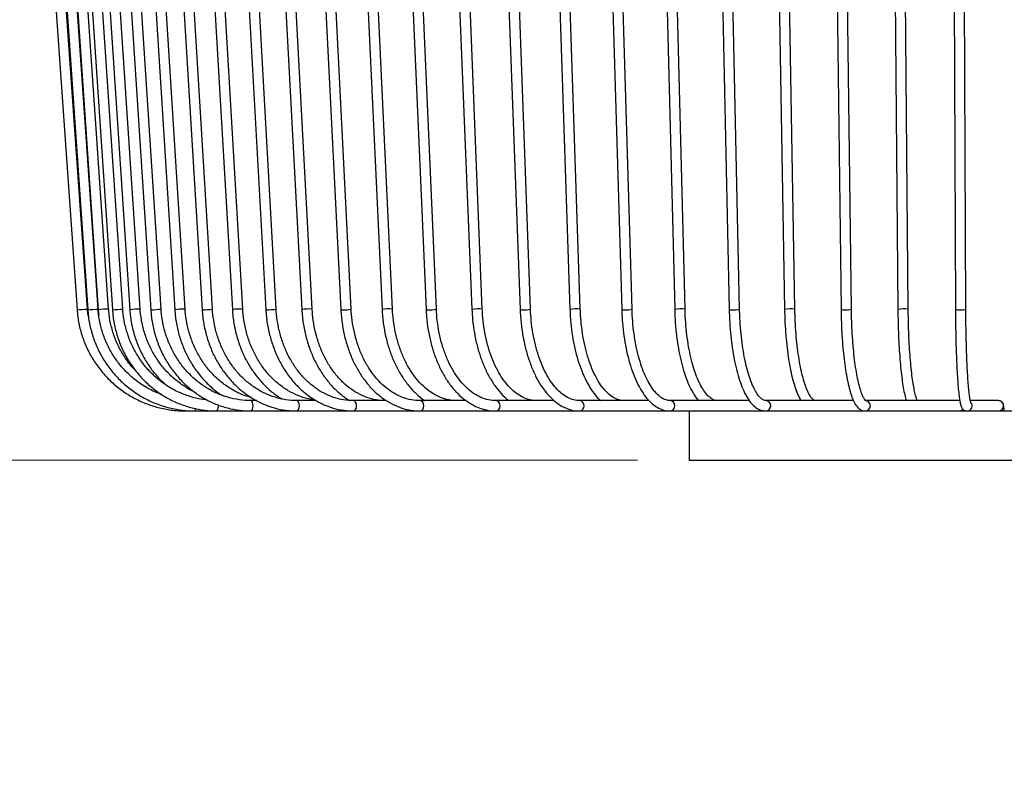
# Model space of a CAD drawing. Header units: millimetres. Extents: x 70.7 to 124.4, y 161.4 to 240.5.
# Tile 2 of 6: x 86.1 to 105.2, y 161.4 to 176.2. Entities that reach past the tile are written whole.
import ezdxf

# ---------------------------------------------------------------- set-up
doc = ezdxf.new("R2010")
doc.units = ezdxf.units.MM
doc.styles.add('SLDTEXTSTYLE0', font='TXT', dxfattribs={"width": 0.75})
doc.dimstyles.new('SLDDIMSTYLE0', dxfattribs={"dimtxt": 3.5, "dimasz": 3.302, "dimexe": 0, "dimexo": 0.0625, "dimgap": 0.875, "dimtad": 1, "dimlfac": 10, "dimrnd": 1e-09, "dimzin": 12, "dimdsep": 46, "dimtxsty": 'SLDTEXTSTYLE0', "dimsah": 1, "dimcen": 0.09, "dimadec": 0, "dimazin": 3, "dimtfac": 1, "dimtmove": 0, "dimatfit": 0, "dimfxl": 0, "dimfrac": 2, "dimtolj": 1, "dimtzin": 12, "dimarcsym": 0})

# ---------------------------------------------------------------- blocks, each defined once
blk = doc.blocks.new('_D')
at = {"color": 7, "linetype": 'Continuous', "lineweight": 0}
for p, q in [((76.478, 184.718), (76.478, 191.068)), ((99.97, 184.718), (75.478, 184.718)), ((76.478, 184.718), (76.478, 167.718)), ((98.07, 167.718), (75.478, 167.718)), ((76.478, 167.718), (76.478, 161.368))]:
    blk.add_line(p, q, dxfattribs=at)
at = {"color": 7, "linetype": 'Continuous', "lineweight": 18}
for points in [[(76.478, 184.718), (76.986, 188.02), (75.97, 188.02)], [(76.478, 167.718), (75.97, 164.416), (76.986, 164.416)]]:
    blk.add_solid(points, dxfattribs=at)
at = {"color": 7, "linetype": 'Continuous', "lineweight": 18, "insert": (71.966, 170.485), "char_height": 3.5, "attachment_point": 1, "rotation": 90, "style": 'SLDTEXTSTYLE0'}
blk.add_mtext('170,00', dxfattribs=at)

msp = doc.modelspace()

# ---------------------------------------------------------------- linework, layer by layer
at = {"color": 7, "linetype": 'Continuous', "lineweight": 25}
for p, q in [((86.4858, 181.6217), (87.2546, 170.6217)), ((87.4541, 170.6356), (86.6853, 181.6356)), ((86.7, 181.6218), (87.4601, 170.6218)), ((87.6596, 170.6356), (86.8996, 181.6356)), ((86.9127, 181.6218), (87.6641, 170.6218)), ((87.8636, 170.6355), (87.1122, 181.6355)), ((87.1965, 181.6219), (87.9364, 170.6219)), ((88.1359, 170.6354), (87.3961, 181.6354)), ((87.5474, 181.6221), (88.2729, 170.6221)), ((88.4725, 170.6352), (87.747, 181.6352)), ((87.9678, 181.6222), (88.6761, 170.6222)), ((88.8757, 170.6351), (88.1674, 181.6351)), ((88.4515, 181.6224), (89.1401, 170.6224)), ((89.3397, 170.6349), (88.6511, 181.6349)), ((89.002, 181.6226), (89.6682, 170.6226)), ((89.8678, 170.6347), (89.2017, 181.6347)), ((89.6114, 181.6228), (90.2526, 170.6228)), ((90.4522, 170.6345), (89.811, 181.6345)), ((90.2837, 181.6231), (90.8975, 170.6231)), ((91.0972, 170.6342), (90.4834, 181.6342)), ((91.0093, 181.6234), (91.5934, 170.6234)), ((91.7932, 170.634), (91.209, 181.634)), ((91.7932, 181.6236), (92.3455, 170.6236)), ((92.5452, 170.6337), (91.993, 181.6337)), ((92.6242, 181.624), (93.1424, 170.624)), ((93.3422, 170.6334), (92.824, 181.6334)), ((93.5079, 181.6243), (93.9901, 170.6243)), ((94.1899, 170.633), (93.7077, 181.633)), ((94.4315, 181.6246), (94.876, 170.6246)), ((95.0758, 170.6327), (94.6314, 181.6327)), ((95.4015, 181.625), (95.8065, 170.625)), ((96.0063, 170.6323), (95.6014, 181.6323)), ((96.4039, 181.6254), (96.7678, 170.6254)), ((96.9677, 170.632), (96.6038, 181.632)), ((97.4456, 181.6257), (97.7671, 170.6257)), ((97.967, 170.6316), (97.6455, 181.6316)), ((98.5115, 181.6261), (98.7894, 170.6261)), ((98.9893, 170.6312), (98.7114, 181.6312)), ((99.609, 181.6265), (99.8422, 170.6265)), ((100.0421, 170.6308), (99.809, 181.6308)), ((100.7223, 181.627), (100.9099, 170.627)), ((101.1099, 170.6304), (100.9223, 181.6304)), ((101.859, 181.6274), (102.0003, 170.6274)), ((102.2003, 170.6299), (102.059, 181.6299)), ((103.0028, 181.6278), (103.0973, 170.6278)), ((103.2973, 170.6295), (103.2028, 181.6295)), ((104.1615, 181.6282), (104.2088, 170.6282)), ((104.4088, 170.6291), (104.3614, 181.6291)), ((87.4545, 170.6315), (87.4594, 170.6318)), ((87.6641, 170.6218), (87.6747, 170.517)), ((90.7182, 168.8682), (90.6132, 168.8682)), ((91.8688, 168.8682), (91.4958, 168.8682)), ((93.2239, 168.8682), (92.5895, 168.8682)), ((94.7627, 168.8682), (93.8777, 168.8682)), ((96.4616, 168.8682), (95.3408, 168.8682)), ((98.2942, 168.8682), (96.9567, 168.8682)), ((100.2318, 168.8682), (98.7009, 168.8682)), ((102.2425, 168.8682), (100.547, 168.8682)), ((104.2741, 168.8682), (102.4669, 168.8682)), ((104.2923, 168.8682), (104.2741, 168.8682)), ((105.0371, 168.8682), (104.4954, 168.8682)), ((89.3485, 168.6682), (89.5314, 168.6682)), ((89.5314, 168.6682), (89.9551, 168.6682)), ((89.9551, 168.6682), (90.6132, 168.6682)), ((90.6132, 168.6682), (91.4958, 168.6682)), ((91.4958, 168.6682), (92.5895, 168.6682)), ((92.5895, 168.6682), (93.8777, 168.6682)), ((93.8777, 168.6682), (95.3408, 168.6682)), ((95.3408, 168.6682), (96.9567, 168.6682)), ((96.9567, 168.6682), (98.7009, 168.6682)), ((98.7009, 168.6682), (100.547, 168.6682)), ((99.0699, 168.6682), (99.0699, 167.7182)), ((100.547, 168.6682), (102.4669, 168.6682)), ((102.4669, 168.6682), (104.2546, 168.6682)), ((104.2546, 168.6682), (104.4316, 168.6682)), ((104.4316, 168.6682), (105.0306, 168.6682)), ((105.0371, 168.6682), (105.8059, 168.6682)), ((99.0699, 167.7182), (111.7699, 167.7182))]:
    msp.add_line(p, q, dxfattribs=at)
at = {"color": 7, "linetype": 'Continuous', "lineweight": 25, "flags": 128}
for points in [[(88.6761, 170.6222), (88.6761, 170.6222), (88.6841, 170.6217)], [(89.6682, 170.6226), (89.6691, 170.6222), (89.6816, 170.6217)], [(90.8975, 170.6231), (90.9007, 170.6222), (90.9177, 170.6217)], [(92.3455, 170.6236), (92.3525, 170.6222), (92.3737, 170.6217)], [(90.6132, 168.6682), (90.6282, 168.6758), (90.6408, 168.6975), (90.6493, 168.7299), (90.6522, 168.7682), (90.6493, 168.8064), (90.6408, 168.8389), (90.6282, 168.8606), (90.6133, 168.8682)], [(91.4958, 168.6682), (91.515, 168.6758), (91.5312, 168.6975), (91.542, 168.7299), (91.5458, 168.7682), (91.542, 168.8064), (91.5312, 168.8389), (91.515, 168.8606), (91.4959, 168.8682)], [(92.5895, 168.6682), (92.6126, 168.6758), (92.6321, 168.6975), (92.6452, 168.7299), (92.6498, 168.7682), (92.6452, 168.8064), (92.6321, 168.8389), (92.6126, 168.8606), (92.5897, 168.8682)], [(93.8777, 168.6682), (93.9043, 168.6758), (93.9269, 168.6975), (93.942, 168.7299), (93.9473, 168.7682), (93.942, 168.8064), (93.9269, 168.8389), (93.9043, 168.8606), (93.8779, 168.8682)], [(95.3408, 168.6682), (95.3706, 168.6758), (95.3959, 168.6975), (95.4128, 168.7299), (95.4187, 168.7682), (95.4128, 168.8064), (95.3959, 168.8389), (95.3706, 168.8606), (95.3412, 168.8682)]]:
    msp.add_lwpolyline(points, dxfattribs=at)
at = {"color": 7, "linetype": 'Continuous', "lineweight": 25}
for centre, radius, start, end in [((86.2208, 186.8469), 16.2581, 273.64569, 274.35053), ((87.3346, 173.8889), 3.2696, 272.20016, 275.70547), ((87.9234, 168.2933), 2.343, 91.46176, 96.3541), ((87.9149, 172.4308), 1.809, 270.67886, 277.01668), ((88.4719, 169.1236), 1.5116, 89.97988, 97.56605), ((88.6714, 172.1793), 1.5577, 270.46419, 277.53569), ((89.3085, 169.533), 1.1023, 88.37779, 98.78742), ((89.6947, 171.772), 1.1504, 269.34615, 278.6535), ((90.405, 169.7262), 0.9095, 87.02511, 99.65024), ((90.9467, 171.4978), 0.8766, 268.11012, 279.88909), ((91.7342, 169.8594), 0.7768, 85.64384, 100.43597), ((92.4128, 171.2958), 0.6752, 266.68574, 281.31272), ((93.2732, 169.9718), 0.6651, 84.05156, 101.34555), ((94.014, 170.6981), 0.0776, 252.06788, 279.98338), ((94.0564, 171.3748), 0.7537, 267.79701, 280.20028), ((95.0005, 170.0198), 0.6175, 82.9971, 101.6372), ((95.8386, 170.7449), 0.1242, 254.98979, 277.05536), ((95.8875, 171.2372), 0.6164, 266.87733, 281.11832), ((96.8866, 170.0606), 0.5771, 81.91768, 101.87507), ((97.8086, 170.8024), 0.1815, 256.76101, 275.27798), ((97.8617, 171.1201), 0.4998, 265.82931, 282.1641), ((98.9025, 170.1106), 0.5278, 80.53088, 102.37289), ((99.8891, 170.797), 0.1768, 254.61154, 277.42141), ((99.9448, 171.088), 0.4675, 265.97024, 282.02033), ((101.0187, 170.1164), 0.522, 79.94636, 102.03403), ((102.0579, 170.8641), 0.2436, 256.34202, 275.68518), ((102.1158, 170.9894), 0.3693, 264.75256, 283.2345), ((103.2017, 170.1235), 0.515, 79.3044, 101.69832), ((104.2779, 170.9422), 0.3215, 257.59637, 274.42551), ((104.3363, 170.9042), 0.2845, 263.21603, 284.76686), ((89.8334, 168.7575), 0.151, 323.74504, 9.7129), ((96.9435, 168.7682), 0.1009, 277.50233, 82.14158), ((98.6931, 168.7682), 0.1003, 274.45036, 85.02217), ((100.5431, 168.7682), 0.1001, 272.24211, 86.94117), ((102.4658, 168.7682), 0.1, 270.65676, 89.69814), ((104.4315, 168.7682), 0.1, 270.09527, 40.17895), ((105.0369, 168.7682), 0.1, 270.08753, 89.91247), ((89.4699, 168.7096), 0.0741, 326.05852, 1.30414), ((104.2738, 168.766), 0.0979, 270.17663, 322.23558)]:
    msp.add_arc(centre, radius, start, end, dxfattribs=at)
for points, knots in [([(87.2546, 170.6217), (87.2587, 170.5757), (87.2706, 170.4442), (87.3144, 170.23), (87.3952, 169.9849), (87.5058, 169.7516), (87.644, 169.5336), (87.8079, 169.3341), (87.995, 169.1562), (88.2024, 169.0026), (88.4271, 168.8755), (88.6656, 168.7768), (88.9144, 168.7085), (89.1436, 168.6733), (89.289, 168.6697), (89.3485, 168.6682)], [0, 0, 0, 0, 0.0439879, 0.1257108, 0.2074701, 0.2892293, 0.3709882, 0.452747, 0.5345054, 0.6162635, 0.6980213, 0.7797788, 0.861536, 0.9432929, 1, 1, 1, 1]), ([(87.4736, 170.4891), (87.4674, 170.5236), (87.4586, 170.5722), (87.4551, 170.6214), (87.4541, 170.6356)], [0, 0, 0, 0, 0.71069813, 1, 1, 1, 1]), ([(87.4601, 170.6218), (87.4642, 170.5758), (87.4759, 170.4443), (87.5193, 170.2301), (87.5992, 169.9849), (87.7086, 169.7515), (87.8454, 169.5334), (88.0076, 169.3339), (88.1927, 169.156), (88.398, 169.0024), (88.6203, 168.8753), (88.8563, 168.7766), (89.1024, 168.7084), (89.329, 168.6733), (89.4727, 168.6697), (89.5314, 168.6682)], [0, 0, 0, 0, 0.0439752, 0.1257391, 0.2075388, 0.2893358, 0.3711282, 0.4529145, 0.5346936, 0.6164647, 0.6982273, 0.7799817, 0.8617286, 0.9434693, 1, 1, 1, 1]), ([(88.8892, 168.9856), (88.8289, 169.0089), (88.6931, 169.0613), (88.4973, 169.1771), (88.3034, 169.3244), (88.1302, 169.4966), (87.9803, 169.6897), (87.8562, 169.9008), (87.7598, 170.1262), (87.6943, 170.3582), (87.6677, 170.5299), (87.6607, 170.6213), (87.6596, 170.6356)], [0, 0, 0, 0, 0.0896317, 0.2017546, 0.3138664, 0.4259651, 0.5380496, 0.6501198, 0.7621765, 0.8742212, 0.9803781, 1, 1, 1, 1]), ([(88.3938, 169.4384), (88.373, 169.4586), (88.2945, 169.5352), (88.1813, 169.6906), (88.0576, 169.9004), (87.9627, 170.1262), (87.8979, 170.358), (87.8716, 170.5298), (87.8647, 170.6212), (87.8636, 170.6355)], [0, 0, 0, 0, 0.065684, 0.2481391, 0.4305492, 0.6129176, 0.79525, 0.9679772, 1, 1, 1, 1]), ([(87.9364, 170.6219), (87.9403, 170.576), (87.9517, 170.4445), (87.9939, 170.2303), (88.0719, 169.985), (88.1786, 169.7514), (88.312, 169.5332), (88.4703, 169.3336), (88.6508, 169.1556), (88.851, 169.0019), (89.0679, 168.8749), (89.298, 168.7763), (89.538, 168.7082), (89.7586, 168.6733), (89.8983, 168.6696), (89.9551, 168.6682)], [0, 0, 0, 0, 0.0439461, 0.1258011, 0.2076918, 0.2895754, 0.3714467, 0.4533007, 0.5351327, 0.6169391, 0.6987176, 0.7804677, 0.8621912, 0.943892, 1, 1, 1, 1]), ([(89.7591, 168.8827), (89.7066, 168.8886), (89.576, 168.9034), (89.3733, 168.9627), (89.1549, 169.0548), (88.95, 169.1766), (88.7617, 169.3245), (88.5934, 169.4965), (88.4476, 169.6896), (88.327, 169.9006), (88.2334, 170.126), (88.1697, 170.3578), (88.1438, 170.5296), (88.137, 170.621), (88.1359, 170.6354)], [0, 0, 0, 0, 0.0624787, 0.1552182, 0.2479424, 0.3406408, 0.4333058, 0.5259333, 0.6185222, 0.7110744, 0.8035935, 0.8960846, 0.9836897, 1, 1, 1, 1]), ([(88.2729, 170.6221), (88.2768, 170.5762), (88.2879, 170.4447), (88.3294, 170.2304), (88.4059, 169.9851), (88.5106, 169.7513), (88.642, 169.5334), (88.7912, 169.3383), (88.9064, 169.2283), (88.9612, 169.1759)], [0, 0, 0, 0, 0.0832257, 0.2384319, 0.393707, 0.5489661, 0.704195, 0.8593793, 1, 1, 1, 1]), ([(89.51, 169.0435), (89.4975, 169.0488), (89.4138, 169.0844), (89.2706, 169.1781), (89.0854, 169.324), (88.9207, 169.4965), (88.7779, 169.6895), (88.6597, 169.9005), (88.568, 170.1258), (88.5056, 170.3576), (88.4802, 170.5293), (88.4735, 170.6208), (88.4725, 170.6352)], [0, 0, 0, 0, 0.0210453, 0.1417792, 0.2624427, 0.3830301, 0.5035423, 0.6239855, 0.7443689, 0.864703, 0.9786631, 1, 1, 1, 1]), ([(88.6761, 170.6222), (88.6799, 170.5764), (88.6908, 170.4449), (88.7313, 170.2306), (88.8061, 169.9851), (88.9086, 169.7514), (89.0367, 169.5329), (89.1887, 169.3331), (89.3623, 169.155), (89.5546, 169.0013), (89.763, 168.8743), (89.9841, 168.7757), (90.2147, 168.7078), (90.4259, 168.6732), (90.5593, 168.6696), (90.6132, 168.6682)], [0, 0, 0, 0, 0.0439018, 0.1258875, 0.2079113, 0.2899264, 0.3719234, 0.4538916, 0.5358199, 0.6176972, 0.6995146, 0.7812673, 0.862956, 0.9445884, 1, 1, 1, 1]), ([(90.6132, 168.8682), (90.5751, 168.869), (90.4622, 168.8714), (90.2754, 168.8991), (90.0577, 168.9618), (89.8493, 169.0549), (89.6535, 169.1764), (89.4737, 169.3244), (89.3129, 169.4963), (89.1737, 169.6893), (89.0584, 169.9002), (88.969, 170.1255), (88.9081, 170.3572), (88.8833, 170.529), (88.8767, 170.6206), (88.8757, 170.6351)], [0, 0, 0, 0, 0.0439073, 0.1300686, 0.2162639, 0.3024181, 0.3885083, 0.474522, 0.5604563, 0.646316, 0.7321103, 0.8178506, 0.903548, 0.9846959, 1, 1, 1, 1]), ([(89.1401, 170.6224), (89.1438, 170.5766), (89.1544, 170.4452), (89.1937, 170.2309), (89.2665, 169.9853), (89.3663, 169.7514), (89.4912, 169.5329), (89.639, 169.3326), (89.8089, 169.1559), (89.9507, 169.0332), (90.0395, 168.9792), (90.0603, 168.9666)], [0, 0, 0, 0, 0.0682141, 0.195799, 0.3234474, 0.4510854, 0.5786953, 0.7062557, 0.8337414, 0.9611259, 1, 1, 1, 1]), ([(90.6205, 168.9275), (90.5762, 168.9395), (90.4613, 168.9709), (90.2849, 169.0556), (90.0947, 169.1761), (89.9202, 169.3243), (89.7641, 169.4961), (89.6291, 169.6891), (89.5172, 169.8999), (89.4304, 170.1251), (89.3712, 170.3567), (89.3471, 170.5286), (89.3407, 170.6202), (89.3397, 170.6349)], [0, 0, 0, 0, 0.06455092, 0.16748919, 0.27031014, 0.37299714, 0.4755524, 0.57799059, 0.68033209, 0.78259782, 0.88480637, 0.98158124, 1, 1, 1, 1]), ([(89.6682, 170.6226), (89.6717, 170.5769), (89.682, 170.4455), (89.7201, 170.2312), (89.7906, 169.9855), (89.8874, 169.7515), (90.0084, 169.5328), (90.152, 169.3327), (90.316, 169.1544), (90.4979, 169.0005), (90.6949, 168.8734), (90.9039, 168.775), (91.1218, 168.7072), (91.3206, 168.6731), (91.4457, 168.6696), (91.4958, 168.6682)], [0, 0, 0, 0, 0.0438444, 0.125985, 0.2081709, 0.2903544, 0.3725234, 0.4546607, 0.5367445, 0.6187497, 0.7006511, 0.7824294, 0.8640772, 0.9456046, 1, 1, 1, 1]), ([(91.4958, 168.8682), (91.4603, 168.869), (91.3546, 168.8714), (91.1798, 168.899), (90.9759, 168.9616), (90.7806, 169.0547), (90.5971, 169.1762), (90.4286, 169.3241), (90.2779, 169.4959), (90.1475, 169.6888), (90.0395, 169.8995), (89.9555, 170.1246), (89.8984, 170.3561), (89.875, 170.5281), (89.8688, 170.6199), (89.8678, 170.6347)], [0, 0, 0, 0, 0.0438471, 0.1302464, 0.216658, 0.3029657, 0.3891265, 0.4751282, 0.5609827, 0.6467147, 0.7323524, 0.8179213, 0.9034413, 0.9844138, 1, 1, 1, 1]), ([(90.2526, 170.6228), (90.256, 170.5772), (90.2658, 170.4458), (90.3025, 170.2316), (90.3705, 169.9858), (90.4638, 169.7516), (90.5806, 169.5328), (90.7191, 169.3324), (90.8777, 169.1546), (91.0426, 169.007), (91.1603, 168.9327), (91.2137, 168.8989)], [0, 0, 0, 0, 0.0637185, 0.1832993, 0.3029544, 0.4226171, 0.5422697, 0.6618837, 0.7814182, 0.9008217, 1, 1, 1, 1]), ([(91.8419, 168.8835), (91.7989, 168.8892), (91.6889, 168.9037), (91.5168, 168.9624), (91.3291, 169.0544), (91.153, 169.1761), (90.9912, 169.3238), (90.8465, 169.4956), (90.7212, 169.6883), (90.6174, 169.8989), (90.5367, 170.1239), (90.4817, 170.3553), (90.4591, 170.5275), (90.4532, 170.6195), (90.4522, 170.6345)], [0, 0, 0, 0, 0.0601063, 0.1536657, 0.2470514, 0.3402043, 0.4331204, 0.5258321, 0.6183868, 0.7108305, 0.8032004, 0.8955221, 0.9829404, 1, 1, 1, 1]), ([(90.8975, 170.6231), (90.9008, 170.5775), (90.9102, 170.4462), (90.9453, 170.232), (91.0105, 169.9861), (91.1, 169.7519), (91.212, 169.5329), (91.3451, 169.3325), (91.4972, 169.1539), (91.666, 168.9997), (91.849, 168.8725), (92.0432, 168.7741), (92.2456, 168.7065), (92.4291, 168.6729), (92.5441, 168.6695), (92.5895, 168.6682)], [0, 0, 0, 0, 0.0437767, 0.1260776, 0.2084369, 0.2908128, 0.3731942, 0.4555604, 0.5378773, 0.6200973, 0.7021637, 0.7840216, 0.865636, 0.9470105, 1, 1, 1, 1]), ([(92.5895, 168.8682), (92.5571, 168.869), (92.4606, 168.8714), (92.3008, 168.8989), (92.1139, 168.9614), (91.9349, 169.0544), (91.7668, 169.1758), (91.6124, 169.3235), (91.4742, 169.4951), (91.3545, 169.6877), (91.2553, 169.8981), (91.1782, 170.123), (91.1255, 170.3544), (91.1038, 170.5267), (91.0981, 170.619), (91.0972, 170.6342)], [0, 0, 0, 0, 0.0437705, 0.1305711, 0.2173257, 0.3038343, 0.3900328, 0.4759377, 0.5616093, 0.6471179, 0.7325233, 0.8178685, 0.9031797, 0.9839711, 1, 1, 1, 1]), ([(91.5934, 170.6234), (91.5966, 170.5779), (91.6055, 170.4467), (91.639, 170.2325), (91.7011, 169.9866), (91.7863, 169.7524), (91.8932, 169.5332), (92.0202, 169.3328), (92.1653, 169.1532), (92.3276, 169.0013), (92.4472, 168.9062), (92.5147, 168.871), (92.5201, 168.8682)], [0, 0, 0, 0, 0.0615917, 0.1775881, 0.2936765, 0.4098075, 0.5259762, 0.6421499, 0.758274, 0.8742633, 0.9900052, 1, 1, 1, 1]), ([(93.2084, 168.8682), (93.1779, 168.869), (93.0866, 168.8714), (92.9353, 168.8988), (92.7582, 168.9612), (92.5884, 169.0542), (92.429, 169.1755), (92.2826, 169.323), (92.1515, 169.4944), (92.0379, 169.6868), (91.9437, 169.8971), (91.8703, 170.1218), (91.8203, 170.3532), (91.7995, 170.5258), (91.7941, 170.6184), (91.7932, 170.634)], [0, 0, 0, 0, 0.0437262, 0.1308243, 0.2178179, 0.3044373, 0.3906178, 0.4764164, 0.5619399, 0.6472923, 0.7325521, 0.8177691, 0.9029661, 0.9836688, 1, 1, 1, 1]), ([(92.3455, 170.6236), (92.3484, 170.5782), (92.3569, 170.4472), (92.3885, 170.2332), (92.4472, 169.9873), (92.528, 169.753), (92.6292, 169.5338), (92.7496, 169.333), (92.8875, 169.1539), (93.0409, 168.9992), (93.2073, 168.8716), (93.3842, 168.7731), (93.5686, 168.7057), (93.7343, 168.6727), (93.8377, 168.6694), (93.8777, 168.6682)], [0, 0, 0, 0, 0.0437025, 0.1261486, 0.2086674, 0.2912315, 0.3738439, 0.4564943, 0.5391348, 0.6216926, 0.7040603, 0.7861098, 0.8677316, 0.948892, 1, 1, 1, 1]), ([(93.8777, 168.8682), (93.8491, 168.869), (93.7635, 168.8713), (93.6214, 168.8986), (93.4548, 168.961), (93.295, 169.0539), (93.145, 169.175), (93.0072, 169.3224), (92.8837, 169.4935), (92.7766, 169.6857), (92.6876, 169.8958), (92.6184, 170.1204), (92.571, 170.3517), (92.5513, 170.5248), (92.5461, 170.6177), (92.5452, 170.6337)], [0, 0, 0, 0, 0.0436782, 0.1311702, 0.2184618, 0.3051867, 0.3913016, 0.4769366, 0.5622647, 0.6474294, 0.732526, 0.8176009, 0.9026777, 0.9832964, 1, 1, 1, 1]), ([(93.1424, 170.624), (93.1451, 170.5786), (93.1531, 170.4477), (93.1827, 170.2339), (93.2379, 169.9881), (93.3138, 169.7538), (93.4089, 169.5345), (93.5223, 169.3338), (93.652, 169.1537), (93.7976, 169.0012), (93.9046, 168.9059), (93.9651, 168.8707), (93.9695, 168.8682)], [0, 0, 0, 0, 0.0613571, 0.1772969, 0.2933495, 0.4094892, 0.5257325, 0.6420766, 0.7584769, 0.8748031, 0.9908619, 1, 1, 1, 1]), ([(94.5864, 168.8682), (94.56, 168.869), (94.4804, 168.8713), (94.3483, 168.8984), (94.1929, 168.9607), (94.0438, 169.0535), (93.9038, 169.1745), (93.775, 169.3215), (93.6596, 169.4923), (93.5594, 169.6842), (93.476, 169.8941), (93.4111, 170.1187), (93.3666, 170.35), (93.348, 170.5235), (93.343, 170.617), (93.3422, 170.6334)], [0, 0, 0, 0, 0.04362672, 0.13164746, 0.21930802, 0.30611289, 0.39208789, 0.47748586, 0.56256622, 0.64751294, 0.73242509, 0.81734755, 0.90230447, 0.98284524, 1, 1, 1, 1]), ([(93.9901, 170.6243), (93.9926, 170.5791), (94, 170.4483), (94.0276, 170.2347), (94.079, 169.989), (94.1496, 169.7549), (94.2383, 169.5356), (94.344, 169.3346), (94.4654, 169.155), (94.6009, 168.9996), (94.7485, 168.8713), (94.9058, 168.7722), (95.0701, 168.7047), (95.2163, 168.6725), (95.3068, 168.6693), (95.3408, 168.6682)], [0, 0, 0, 0, 0.0436268, 0.1261879, 0.2088365, 0.2915644, 0.3743938, 0.457335, 0.5403725, 0.6234209, 0.7063029, 0.7887626, 0.8705135, 0.9513896, 1, 1, 1, 1]), ([(95.3408, 168.8682), (95.3167, 168.8689), (95.2436, 168.8713), (95.122, 168.8982), (94.9785, 168.9604), (94.8408, 169.053), (94.7113, 169.1737), (94.5922, 169.3204), (94.4852, 169.4908), (94.3922, 169.6824), (94.3148, 169.8921), (94.2543, 170.1166), (94.2128, 170.3479), (94.1953, 170.522), (94.1907, 170.6161), (94.1899, 170.633)], [0, 0, 0, 0, 0.0435726, 0.1323152, 0.2204259, 0.3072475, 0.392973, 0.478045, 0.562824, 0.6475268, 0.7322336, 0.8170016, 0.901842, 0.9823116, 1, 1, 1, 1]), ([(94.876, 170.6246), (94.8783, 170.5795), (94.8851, 170.4489), (94.9105, 170.2356), (94.9578, 169.9902), (95.023, 169.7562), (95.1048, 169.537), (95.2024, 169.3361), (95.3145, 169.1556), (95.441, 169.0023), (95.5341, 168.9063), (95.5873, 168.8708), (95.5912, 168.8682)], [0, 0, 0, 0, 0.0610441, 0.1767236, 0.2925347, 0.4084799, 0.5246071, 0.6409526, 0.7575208, 0.8742459, 0.9908233, 1, 1, 1, 1]), ([(96.1286, 168.8682), (96.107, 168.8689), (96.0408, 168.8712), (95.9305, 168.8978), (95.7995, 168.9599), (95.6737, 169.0524), (95.5553, 169.1726), (95.4463, 169.3188), (95.3481, 169.4888), (95.2626, 169.6801), (95.1913, 169.8896), (95.1355, 170.114), (95.0972, 170.3454), (95.0809, 170.5203), (95.0766, 170.6151), (95.0758, 170.6327)], [0, 0, 0, 0, 0.0435168, 0.1332677, 0.2219092, 0.308619, 0.3939422, 0.4785882, 0.563017, 0.6474284, 0.7319241, 0.8165411, 0.9012714, 0.9816767, 1, 1, 1, 1]), ([(95.8065, 170.625), (95.8086, 170.58), (95.8148, 170.4496), (95.8379, 170.2366), (95.881, 169.9915), (95.9403, 169.7578), (96.0149, 169.5388), (96.104, 169.3379), (96.2066, 169.1578), (96.3218, 169.0016), (96.4481, 168.8721), (96.5838, 168.7718), (96.7264, 168.7038), (96.8521, 168.6722), (96.929, 168.6692), (96.9567, 168.6682)], [0, 0, 0, 0, 0.04355578, 0.12619332, 0.20892988, 0.29177651, 0.37477974, 0.45798364, 0.54141741, 0.62506453, 0.70875358, 0.79202844, 0.87422569, 0.95476816, 1, 1, 1, 1]), ([(96.9567, 168.8682), (96.9377, 168.8689), (96.8789, 168.8711), (96.7806, 168.8973), (96.6627, 168.9592), (96.5492, 169.0514), (96.4425, 169.1711), (96.3438, 169.3167), (96.2548, 169.4863), (96.177, 169.6772), (96.112, 169.8866), (96.0611, 170.111), (96.0261, 170.3426), (96.0111, 170.5184), (96.0071, 170.614), (96.0063, 170.6323)], [0, 0, 0, 0, 0.04346164, 0.13466243, 0.22388058, 0.31024335, 0.39496698, 0.47908638, 0.56310693, 0.64721417, 0.731503, 0.81597782, 0.90060662, 0.98095355, 1, 1, 1, 1]), ([(96.7678, 170.6254), (96.7698, 170.5805), (96.7753, 170.4504), (96.796, 170.2378), (96.8347, 169.9931), (96.888, 169.7597), (96.955, 169.541), (97.0352, 169.3404), (97.1274, 169.1597), (97.2322, 169.0056), (97.3103, 168.908), (97.3561, 168.8714), (97.3602, 168.8682)], [0, 0, 0, 0, 0.06061, 0.1757205, 0.2909733, 0.4063943, 0.522064, 0.6380705, 0.7544987, 0.8713912, 0.988643, 1, 1, 1, 1]), ([(97.8117, 168.8682), (97.7955, 168.8689), (97.7446, 168.871), (97.659, 168.8966), (97.5546, 168.9583), (97.454, 169.0502), (97.3592, 169.1692), (97.2711, 169.3141), (97.1915, 169.4831), (97.1217, 169.6738), (97.0632, 169.8831), (97.0174, 170.1077), (96.9857, 170.3395), (96.9721, 170.5163), (96.9685, 170.6128), (96.9677, 170.632)], [0, 0, 0, 0, 0.0434107, 0.1367774, 0.226488, 0.3121124, 0.3960087, 0.479518, 0.5630722, 0.6468807, 0.7309776, 0.8153243, 0.8998616, 0.9801541, 1, 1, 1, 1]), ([(97.7671, 170.6257), (97.7688, 170.581), (97.7736, 170.4512), (97.7919, 170.239), (97.8261, 169.9948), (97.8731, 169.7619), (97.9322, 169.5437), (98.0029, 169.3433), (98.0847, 169.1634), (98.1769, 169.0066), (98.2793, 168.8756), (98.3911, 168.7731), (98.5108, 168.7032), (98.6161, 168.6718), (98.6796, 168.6691), (98.7009, 168.6682)], [0, 0, 0, 0, 0.0434973, 0.1261755, 0.2089566, 0.2918642, 0.3749651, 0.4583401, 0.5420843, 0.6262897, 0.7109745, 0.7957373, 0.8791813, 0.959488, 1, 1, 1, 1]), ([(98.7009, 168.8682), (98.6878, 168.8688), (98.649, 168.8706), (98.5841, 168.8914), (98.5013, 168.9424), (98.4169, 169.0229), (98.3331, 169.134), (98.2545, 169.2716), (98.1824, 169.4342), (98.1184, 169.6194), (98.0641, 169.8244), (98.0205, 170.0456), (97.9888, 170.2793), (97.9726, 170.4767), (97.9683, 170.595), (97.967, 170.6316)], [0, 0, 0, 0, 0.0433695, 0.128139, 0.2080913, 0.2930323, 0.3760402, 0.4587819, 0.541766, 0.6251892, 0.7090253, 0.7931899, 0.8775949, 0.9621626, 1, 1, 1, 1]), ([(98.7894, 170.6261), (98.7908, 170.5815), (98.795, 170.452), (98.8108, 170.2403), (98.8403, 169.9967), (98.8808, 169.7644), (98.9318, 169.5468), (98.9929, 169.347), (99.0632, 169.167), (99.1438, 169.0124), (99.2056, 168.9124), (99.2439, 168.8734), (99.2489, 168.8682)], [0, 0, 0, 0, 0.05998346, 0.17407035, 0.28829664, 0.40269711, 0.51737091, 0.63244801, 0.74810209, 0.86455362, 0.98201281, 1, 1, 1, 1]), ([(99.6101, 168.8682), (99.6003, 168.8687), (99.5716, 168.8703), (99.5217, 168.8883), (99.4543, 168.9355), (99.3835, 169.0121), (99.3121, 169.1195), (99.2443, 169.2539), (99.1816, 169.4137), (99.1256, 169.5969), (99.0777, 169.8004), (99.039, 170.0206), (99.0105, 170.2537), (98.9949, 170.4593), (98.9908, 170.5862), (98.9893, 170.6312)], [0, 0, 0, 0, 0.0433539, 0.1268871, 0.2050484, 0.288118, 0.3697638, 0.4515387, 0.5339747, 0.6170846, 0.70073, 0.7847656, 0.8690721, 0.9535572, 1, 1, 1, 1]), ([(99.8422, 170.6265), (99.8434, 170.582), (99.8469, 170.4529), (99.8601, 170.2417), (99.8848, 169.9988), (99.9187, 169.7672), (99.9614, 169.5503), (100.0124, 169.3512), (100.0715, 169.1724), (100.1384, 169.0161), (100.2135, 168.8843), (100.2945, 168.7832), (100.3802, 168.7141), (100.4647, 168.6748), (100.5215, 168.6702), (100.547, 168.6682)], [0, 0, 0, 0, 0.0434593, 0.1261554, 0.2089479, 0.2918596, 0.3749628, 0.4583577, 0.5421915, 0.6266835, 0.7121402, 0.7988268, 0.8746175, 0.9437596, 1, 1, 1, 1]), ([(100.547, 168.8682), (100.5409, 168.8686), (100.5237, 168.8696), (100.4898, 168.8833), (100.438, 168.9248), (100.3809, 168.9958), (100.322, 169.0976), (100.2651, 169.2271), (100.2118, 169.3831), (100.1638, 169.5632), (100.1224, 169.7643), (100.0885, 169.9827), (100.0632, 170.2148), (100.0479, 170.4326), (100.0438, 170.5727), (100.0421, 170.6308)], [0, 0, 0, 0, 0.04339123, 0.12327867, 0.19889734, 0.27915677, 0.35893629, 0.43964289, 0.52152364, 0.60433116, 0.68779228, 0.77169631, 0.8558942, 0.94028124, 1, 1, 1, 1]), ([(100.9099, 170.627), (100.9109, 170.5826), (100.9137, 170.4538), (100.9243, 170.2432), (100.9441, 170.001), (100.9713, 169.7702), (101.0055, 169.5542), (101.0464, 169.3562), (101.0935, 169.178), (101.1476, 169.0244), (101.1915, 168.9205), (101.2211, 168.877), (101.2276, 168.8673)], [0, 0, 0, 0, 0.0590082, 0.1713245, 0.2837615, 0.3963418, 0.5091563, 0.6223372, 0.7360914, 0.8507634, 0.9669436, 1, 1, 1, 1]), ([(101.4965, 168.8682), (101.4948, 168.8683), (101.4902, 168.8685), (101.4722, 168.876), (101.4355, 168.9102), (101.3919, 168.974), (101.3455, 169.0683), (101.2996, 169.1913), (101.2559, 169.342), (101.2161, 169.5179), (101.1814, 169.7156), (101.1527, 169.9315), (101.1307, 170.1617), (101.1158, 170.396), (101.1118, 170.5543), (101.1099, 170.6304)], [0, 0, 0, 0, 0.0435481, 0.1175677, 0.1896811, 0.2659774, 0.343281, 0.4228341, 0.5041669, 0.5866902, 0.6699733, 0.753738, 0.8378086, 0.9220717, 1, 1, 1, 1]), ([(102.0003, 170.6274), (102.0011, 170.5831), (102.0032, 170.4547), (102.0111, 170.2448), (102.026, 170.0033), (102.0464, 169.7734), (102.0721, 169.5585), (102.1027, 169.3616), (102.138, 169.1852), (102.1779, 169.0316), (102.2228, 168.9017), (102.2722, 168.8003), (102.3252, 168.7295), (102.3863, 168.6834), (102.4371, 168.6687), (102.4638, 168.6682), (102.4669, 168.6682)], [0, 0, 0, 0, 0.0434481, 0.1261601, 0.2089511, 0.2918277, 0.3748458, 0.4580898, 0.5416979, 0.6259175, 0.7112304, 0.7986546, 0.8781264, 0.9379999, 0.992712, 1, 1, 1, 1]), ([(102.4755, 168.8677), (102.4755, 168.8676), (102.4757, 168.8672), (102.4524, 168.892), (102.4224, 168.9471), (102.3883, 169.032), (102.3535, 169.1472), (102.3198, 169.2916), (102.2887, 169.4621), (102.2612, 169.6554), (102.2381, 169.8678), (102.22, 170.0955), (102.2075, 170.3303), (102.2021, 170.5105), (102.2006, 170.6094), (102.2003, 170.6299)], [0, 0, 0, 0, 0.0447838, 0.1188094, 0.1936285, 0.2735727, 0.3576795, 0.4444241, 0.5327132, 0.6218979, 0.7116129, 0.8016498, 0.8918844, 0.9775655, 1, 1, 1, 1]), ([(103.0973, 170.6278), (103.0978, 170.5837), (103.0992, 170.4556), (103.1045, 170.2464), (103.1144, 170.0058), (103.128, 169.7769), (103.1451, 169.563), (103.1654, 169.3675), (103.1887, 169.1927), (103.2152, 169.0422), (103.2389, 168.9334), (103.2558, 168.8847), (103.2616, 168.8682)], [0, 0, 0, 0, 0.05769347, 0.16752955, 0.27745463, 0.3874597, 0.4975983, 0.60795267, 0.7186619, 0.82998565, 0.94246863, 1, 1, 1, 1]), ([(103.4715, 168.8755), (103.4677, 168.8836), (103.4578, 168.9044), (103.4375, 168.9688), (103.4142, 169.067), (103.3906, 169.1973), (103.3684, 169.3554), (103.3483, 169.5381), (103.3311, 169.7417), (103.317, 169.9624), (103.3064, 170.1966), (103.2998, 170.4206), (103.298, 170.5665), (103.2973, 170.6295)], [0, 0, 0, 0, 0.05326155, 0.13709306, 0.22864156, 0.32454534, 0.42269457, 0.52200539, 0.62194546, 0.72224467, 0.82275691, 0.92339694, 1, 1, 1, 1]), ([(104.2088, 170.6282), (104.209, 170.5843), (104.2098, 170.4566), (104.2124, 170.248), (104.2173, 170.0083), (104.2241, 169.7804), (104.2326, 169.5678), (104.2427, 169.3737), (104.2543, 169.2011), (104.2672, 169.0523), (104.2814, 168.929), (104.2971, 168.8313), (104.3135, 168.7684), (104.3313, 168.7254), (104.3649, 168.6867), (104.4043, 168.6691), (104.4274, 168.6683), (104.4316, 168.6682)], [0, 0, 0, 0, 0.0433599, 0.1259055, 0.2085047, 0.2911349, 0.3738172, 0.4565842, 0.5394918, 0.6226465, 0.7062782, 0.7909797, 0.878815, 0.9353028, 0.9655903, 0.9937358, 1, 1, 1, 1]), ([(104.5057, 168.8287), (104.5054, 168.8294), (104.5045, 168.8314), (104.4964, 168.8592), (104.4862, 168.9135), (104.474, 169.0014), (104.4616, 169.1213), (104.4498, 169.2704), (104.439, 169.4449), (104.4296, 169.6414), (104.4217, 169.8563), (104.4156, 170.086), (104.4113, 170.3226), (104.4094, 170.5055), (104.4089, 170.6068), (104.4088, 170.6291)], [0, 0, 0, 0, 0.0360455, 0.0943119, 0.1677101, 0.251087, 0.3392703, 0.4295056, 0.5206477, 0.6122293, 0.7040441, 0.7959911, 0.888016, 0.9752945, 1, 1, 1, 1]), ([(105.1476, 168.6682), (105.1475, 168.6733), (105.1468, 168.7043), (105.1435, 168.7451), (105.1405, 168.7747), (105.1328, 168.8026), (105.1204, 168.8264), (105.0998, 168.8483), (105.0708, 168.8649), (105.0482, 168.8671), (105.0371, 168.8682)], [0, 0, 0, 0, 0.0502076, 0.3033505, 0.5258248, 0.6157851, 0.6979792, 0.7910122, 0.8973236, 1, 1, 1, 1])]:
    msp.add_open_spline(points, degree=3, knots=knots, dxfattribs=at)

# ---------------------------------------------------------------- dimensions: what is measured, and where the dimension line sits
at = {"color": 7, "linetype": 'Continuous', "lineweight": 18}
dim = msp.add_linear_dim(base=(76.4776, 167.7182), p1=(100.9699, 184.7182), p2=(99.0699, 167.7182), angle=90, dimstyle='SLDDIMSTYLE0', dxfattribs=at)
dim.commit()
dim.dimension.update_dxf_attribs({"geometry": '_D', "text_midpoint": (76.4776, 177.5966), "dimtype": 160})

doc.saveas('drawing.dxf')
